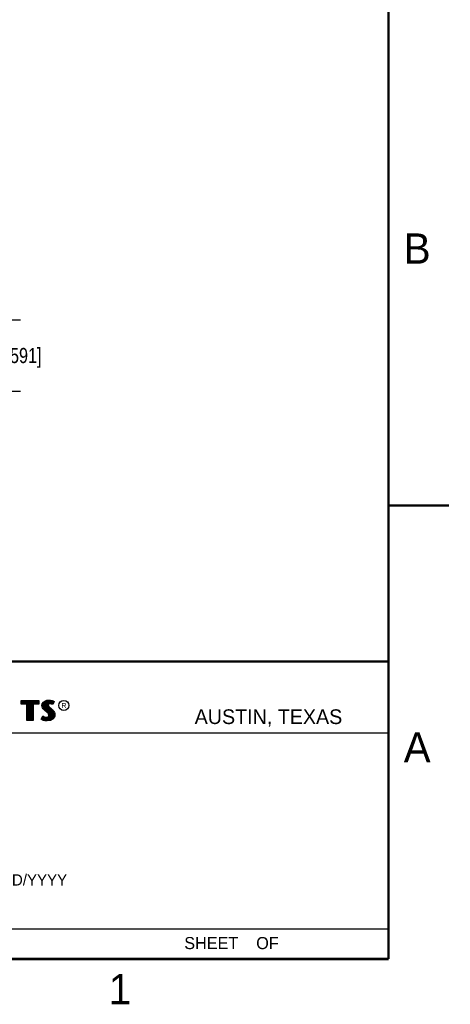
# Model space of a CAD drawing. Header units: inches. Extents: x 0 to 22, y 0 to 17.
# Tile 26 of 51: x 18.5 to 22, y 0.1 to 8.3. Entities that reach past the tile are written whole.
import ezdxf

# ---------------------------------------------------------------- set-up
doc = ezdxf.new("R2010")
doc.units = ezdxf.units.IN
doc.header["$LTSCALE"] = 1.21
doc.header["$MEASUREMENT"] = 0
doc.layers.get('0').update_dxf_attribs({"linetype": 'CONTINUOUS'})
doc.layers.add('DIMENSIONS', color=7, linetype='CONTINUOUS')
doc.styles.get("Standard").update_dxf_attribs({"font": 'txt', "width": 0.8})
doc.styles.add('TEXTSTYLE_2', font='txt')
doc.dimstyles.new('DIMSTYLE_2', dxfattribs={"dimtxt": 0.125, "dimasz": 0.18, "dimexe": 0.125, "dimexo": 0.0625, "dimgap": 0.0625, "dimtad": 0, "dimtih": 1, "dimtoh": 1, "dimdsep": 46, "dimtxsty": 'STANDARD', "dimblk": '_FILLED', "dimblk1": '_FILLED', "dimblk2": '_FILLED', "dimcen": 0.09, "dimazin": 2, "dimtfac": 1, "dimtofl": 0, "dimtmove": 0, "dimatfit": 3, "dimldrblk": '_FILLED', "dimfxl": 1, "dimtolj": 1, "dimarcsym": 0})

# ---------------------------------------------------------------- blocks, each defined once
blk = doc.blocks.new('_FILLED')
at = {"color": 0, "linetype": 'BYBLOCK'}
blk.add_solid([(0, 0), (-1, 0.174), (-1, -0.174)], dxfattribs=at)
blk = doc.blocks.new('*D9')
at = {"layer": 'DIMENSIONS', "color": 2, "linetype": 'CONTINUOUS'}
for p, q in [((18.3352, 5.7856), (18.3352, 6.1456)), ((17.4092, 5.7856), (18.4602, 5.7856)), ((17.4015, 5.1951), (18.4602, 5.1951)), ((18.3352, 5.1951), (18.3352, 4.8351))]:
    blk.add_line(p, q, dxfattribs=at)
at = {"layer": 'DIMENSIONS', "color": 2, "linetype": 'CONTINUOUS', "xscale": 0.18, "yscale": 0.18, "zscale": 0.18}
for p, rotation in [((18.3352, 5.7856), 270), ((18.3352, 5.1951), 90)]:
    blk.add_blockref('_FILLED', p, dxfattribs=dict(at, rotation=rotation))
at = {"layer": 'DIMENSIONS', "color": 2, "linetype": 'CONTINUOUS', "insert": (18.3352, 5.5528), "char_height": 0.125, "width": 0.925, "attachment_point": 2, "line_spacing_factor": 0.9}
blk.add_mtext('15{\\ftxt.shx;\\W1.000000;\\H0.125000; }[.591]', dxfattribs=at)

msp = doc.modelspace()

# ---------------------------------------------------------------- linework, layer by layer
at = {"color": 2, "linetype": 'CONTINUOUS'}
for p, q in [((16.375, 2.96), (21.5, 2.96)), ((18.4641, 2.6383), (18.6117, 2.6383)), ((18.4641, 2.607), (18.4641, 2.6383)), ((18.5125, 2.607), (18.4641, 2.607)), ((18.469, 2.6334), (18.6068, 2.6334)), ((18.469, 2.6119), (18.469, 2.6334)), ((18.5174, 2.6119), (18.469, 2.6119)), ((18.4729, 2.6119), (18.4729, 2.6334)), ((18.4795, 2.6119), (18.4795, 2.6334)), ((18.4862, 2.6119), (18.4862, 2.6334)), ((18.4929, 2.6119), (18.4929, 2.6334)), ((18.4996, 2.6119), (18.4996, 2.6334)), ((18.5062, 2.6119), (18.5062, 2.6334)), ((18.5125, 2.4708), (18.5125, 2.607)), ((18.5129, 2.6119), (18.5129, 2.6334)), ((18.5174, 2.6119), (18.5196, 2.6334)), ((18.5174, 2.4756), (18.5174, 2.6119)), ((18.5263, 2.4756), (18.5263, 2.6334)), ((18.5329, 2.4756), (18.5329, 2.6334)), ((18.5396, 2.4756), (18.5396, 2.6334)), ((18.5463, 2.4756), (18.5463, 2.6334)), ((18.553, 2.4756), (18.553, 2.6334)), ((18.5584, 2.6119), (18.5596, 2.6334)), ((18.6068, 2.6119), (18.5584, 2.6119)), ((18.5584, 2.6119), (18.5584, 2.4756)), ((18.6117, 2.607), (18.5633, 2.607)), ((18.5633, 2.607), (18.5633, 2.4708)), ((18.5663, 2.6119), (18.5663, 2.6334)), ((18.573, 2.6119), (18.573, 2.6334)), ((18.5797, 2.6119), (18.5797, 2.6334)), ((18.5863, 2.6119), (18.5863, 2.6334)), ((18.593, 2.6119), (18.593, 2.6334)), ((18.5997, 2.6119), (18.5997, 2.6334)), ((18.6068, 2.6334), (18.6068, 2.6119)), ((18.6117, 2.6383), (18.6117, 2.607)), ((18.6362, 2.5964), (18.6391, 2.6108)), ((18.6391, 2.6108), (18.648, 2.624)), ((18.6411, 2.5962), (18.6437, 2.6089)), ((18.6437, 2.6089), (18.6516, 2.6206)), ((18.6464, 2.5754), (18.6464, 2.613)), ((18.648, 2.624), (18.6599, 2.6327)), ((18.6516, 2.6206), (18.6622, 2.6284)), ((18.6531, 2.5683), (18.6531, 2.6217)), ((18.6598, 2.5616), (18.6598, 2.6266)), ((18.6599, 2.6327), (18.6766, 2.6393)), ((18.6622, 2.6284), (18.6777, 2.6346)), ((18.6664, 2.556), (18.6664, 2.6301)), ((18.6731, 2.5504), (18.6731, 2.6327)), ((18.6766, 2.6393), (18.695, 2.6413)), ((18.6777, 2.6346), (18.6951, 2.6365)), ((18.6819, 2.6044), (18.6798, 2.6348)), ((18.6851, 2.6093), (18.6819, 2.6044)), ((18.6897, 2.6126), (18.6851, 2.6093)), ((18.6865, 2.6103), (18.6865, 2.6355)), ((18.6887, 2.6059), (18.6866, 2.6027)), ((18.6918, 2.6082), (18.6887, 2.6059)), ((18.6958, 2.6144), (18.6897, 2.6126)), ((18.6967, 2.6097), (18.6918, 2.6082)), ((18.6932, 2.6137), (18.6932, 2.6362)), ((18.695, 2.6413), (18.7074, 2.6405)), ((18.6951, 2.6365), (18.7067, 2.6356)), ((18.7018, 2.6151), (18.6958, 2.6144)), ((18.7019, 2.6102), (18.6967, 2.6097)), ((18.6998, 2.6149), (18.6998, 2.6361)), ((18.708, 2.6148), (18.7018, 2.6151)), ((18.7074, 2.6099), (18.7019, 2.6102)), ((18.7065, 2.6148), (18.7065, 2.6357)), ((18.7067, 2.6356), (18.7196, 2.6329)), ((18.7074, 2.6405), (18.7209, 2.6376)), ((18.716, 2.6082), (18.7074, 2.6099)), ((18.7172, 2.6129), (18.708, 2.6148)), ((18.7132, 2.6137), (18.7132, 2.6343)), ((18.7206, 2.6068), (18.716, 2.6082)), ((18.7227, 2.6112), (18.7172, 2.6129)), ((18.7196, 2.6329), (18.7275, 2.6302)), ((18.7199, 2.6121), (18.7199, 2.6328)), ((18.7252, 2.6039), (18.7206, 2.6068)), ((18.7209, 2.6376), (18.7293, 2.6347)), ((18.7233, 2.6108), (18.7227, 2.6112)), ((18.7319, 2.6281), (18.7233, 2.6108)), ((18.7385, 2.6304), (18.7252, 2.6039)), ((18.7265, 2.6173), (18.7265, 2.6305)), ((18.7275, 2.6302), (18.7319, 2.6281)), ((18.7293, 2.6347), (18.7385, 2.6304)), ((18.6374, 2.5855), (18.6362, 2.5964)), ((18.6411, 2.5757), (18.6374, 2.5855)), ((18.6421, 2.5866), (18.6411, 2.5962)), ((18.6463, 2.5682), (18.6411, 2.5757)), ((18.6455, 2.578), (18.6421, 2.5866)), ((18.6501, 2.5713), (18.6455, 2.578)), ((18.6506, 2.5639), (18.6463, 2.5682)), ((18.6541, 2.5673), (18.6501, 2.5713)), ((18.6564, 2.5581), (18.6506, 2.5639)), ((18.6597, 2.5617), (18.6541, 2.5673)), ((18.6794, 2.5388), (18.6564, 2.5581)), ((18.6827, 2.5424), (18.6597, 2.5617)), ((18.6869, 2.5313), (18.6794, 2.5388)), ((18.6798, 2.5449), (18.6815, 2.5996)), ((18.6819, 2.6044), (18.6815, 2.5996)), ((18.6815, 2.5996), (18.683, 2.5925)), ((18.6908, 2.5344), (18.6827, 2.5424)), ((18.683, 2.5925), (18.6901, 2.5838)), ((18.6866, 2.6027), (18.6864, 2.5999)), ((18.6864, 2.5999), (18.6875, 2.5947)), ((18.6865, 2.5387), (18.6865, 2.5882)), ((18.6913, 2.5244), (18.6869, 2.5313)), ((18.6875, 2.5947), (18.6936, 2.5872)), ((18.6901, 2.5838), (18.7125, 2.5652)), ((18.6957, 2.5264), (18.6908, 2.5344)), ((18.6933, 2.5172), (18.6913, 2.5244)), ((18.6932, 2.5305), (18.6932, 2.5812)), ((18.6936, 2.5872), (18.7157, 2.5688)), ((18.6983, 2.5174), (18.6957, 2.5264)), ((18.6998, 2.4757), (18.6998, 2.5757)), ((18.7065, 2.4766), (18.7065, 2.5701)), ((18.7125, 2.5652), (18.7183, 2.5593)), ((18.7132, 2.4809), (18.7132, 2.5645)), ((18.7157, 2.5688), (18.7218, 2.5627)), ((18.7183, 2.5593), (18.7242, 2.5532)), ((18.7199, 2.4834), (18.7199, 2.5577)), ((18.7218, 2.5627), (18.7278, 2.5564)), ((18.7242, 2.5532), (18.7306, 2.5449)), ((18.7265, 2.4907), (18.7265, 2.5501)), ((18.7278, 2.5564), (18.7348, 2.5475)), ((18.7306, 2.5449), (18.7354, 2.5353)), ((18.7332, 2.4981), (18.7354, 2.5353)), ((18.7348, 2.5475), (18.7399, 2.5371)), ((18.7354, 2.5353), (18.7377, 2.5278)), ((18.7377, 2.5278), (18.7385, 2.5177)), ((18.7399, 2.5371), (18.7425, 2.5287)), ((18.7425, 2.5287), (18.7434, 2.5175)), ((18.5633, 2.4708), (18.5125, 2.4708)), ((18.5584, 2.4756), (18.5174, 2.4756)), ((18.6285, 2.4832), (18.6434, 2.5109)), ((18.638, 2.4769), (18.6285, 2.4832)), ((18.6348, 2.4848), (18.6451, 2.5037)), ((18.6402, 2.4812), (18.6348, 2.4848)), ((18.6472, 2.4732), (18.638, 2.4769)), ((18.6397, 2.4814), (18.6397, 2.4939)), ((18.6486, 2.4778), (18.6402, 2.4812)), ((18.6434, 2.5109), (18.6498, 2.5063)), ((18.6451, 2.5037), (18.6472, 2.5021)), ((18.6464, 2.4783), (18.6472, 2.5021)), ((18.6472, 2.5021), (18.6542, 2.4986)), ((18.6607, 2.4703), (18.6472, 2.4732)), ((18.6616, 2.4751), (18.6486, 2.4778)), ((18.6498, 2.5063), (18.6561, 2.5031)), ((18.6531, 2.4769), (18.6531, 2.499)), ((18.6542, 2.4986), (18.6634, 2.4955)), ((18.6561, 2.5031), (18.6645, 2.5002)), ((18.6598, 2.4753), (18.6598, 2.4967)), ((18.6722, 2.4686), (18.6607, 2.4703)), ((18.6727, 2.4734), (18.6616, 2.4751)), ((18.6634, 2.4955), (18.6719, 2.4945)), ((18.6645, 2.5002), (18.672, 2.4994)), ((18.6664, 2.4743), (18.6664, 2.4951)), ((18.6719, 2.4945), (18.68, 2.4952)), ((18.672, 2.4994), (18.6789, 2.4999)), ((18.6806, 2.4683), (18.6722, 2.4686)), ((18.6804, 2.4731), (18.6727, 2.4734)), ((18.6731, 2.4733), (18.6731, 2.4943)), ((18.6789, 2.4999), (18.6841, 2.502)), ((18.6798, 2.4731), (18.6798, 2.4951)), ((18.68, 2.4952), (18.6864, 2.4976)), ((18.7053, 2.4764), (18.6804, 2.4731)), ((18.7068, 2.4717), (18.6806, 2.4683)), ((18.6841, 2.502), (18.689, 2.5054)), ((18.6864, 2.4976), (18.6926, 2.502)), ((18.6865, 2.4739), (18.6865, 2.4977)), ((18.689, 2.5054), (18.6918, 2.51)), ((18.6918, 2.51), (18.6933, 2.5172)), ((18.6926, 2.502), (18.6964, 2.5082)), ((18.6932, 2.4748), (18.6932, 2.5024)), ((18.6964, 2.5082), (18.6983, 2.5174)), ((18.7222, 2.4859), (18.7053, 2.4764)), ((18.7252, 2.4821), (18.7068, 2.4717)), ((18.7321, 2.4969), (18.7222, 2.4859)), ((18.7362, 2.4942), (18.7252, 2.4821)), ((18.737, 2.5079), (18.7321, 2.4969)), ((18.7417, 2.5066), (18.7362, 2.4942)), ((18.7385, 2.5177), (18.737, 2.5079)), ((18.7434, 2.5175), (18.7417, 2.5066)), ((16.7288, 2.37), (21.5, 2.37)), ((16.375, 0.75), (21.5, 0.75))]:
    msp.add_line(p, q, dxfattribs=at)
at = {"color": 7, "linetype": 'CONTINUOUS', "const_width": 0.02}
for points in [[(21.5, 0.5), (21.5, 16.5)], [(22, 4.25), (21.5, 4.25)], [(13.6, 2.9595), (21.5, 2.96)], [(0.5, 0.5), (21.5, 0.5)]]:
    msp.add_lwpolyline(points, dxfattribs=at)
at = {"color": 2, "linetype": 'CONTINUOUS'}
msp.add_circle((18.8172, 2.5968), 0.0414, dxfattribs=at)

# ---------------------------------------------------------------- texts
at = {"color": 2, "linetype": 'CONTINUOUS', "attachment_point": 1, "line_spacing_factor": 0.9, "style": 'TEXTSTYLE_2'}
for s, insert, char_height, width in [('B', (21.625, 6.5), 0.25, 0.25), ('R', (18.7972, 2.6166), 0.0418, 0.041753), ('AUSTIN, TEXAS', (19.898, 2.5642), 0.121576, 1.580488), ('A', (21.625, 2.375), 0.25, 0.25), ('MM/DD/YYYY', (18.0565, 1.2002), 0.093, 0.93), ('SHEET    OF', (19.8121, 0.6815), 0.1, 1.1), ('1', (19.1875, 0.375), 0.25, 0.25)]:
    msp.add_mtext(s, dxfattribs=dict(at, insert=insert, char_height=char_height, width=width))

# ---------------------------------------------------------------- dimensions: what is measured, and where the dimension line sits
at = {"layer": 'DIMENSIONS', "color": 2, "linetype": 'CONTINUOUS'}
dim = msp.add_linear_dim(base=(18.3352, 5.7856), p1=(17.339, 5.1951), p2=(17.3467, 5.7856), angle=90, dimstyle='DIMSTYLE_2', dxfattribs=at)
dim.commit()
dim.dimension.update_dxf_attribs({"geometry": '*D9', "text_midpoint": (18.3352, 5.4903), "dimtype": 160})

doc.saveas('drawing.dxf')
